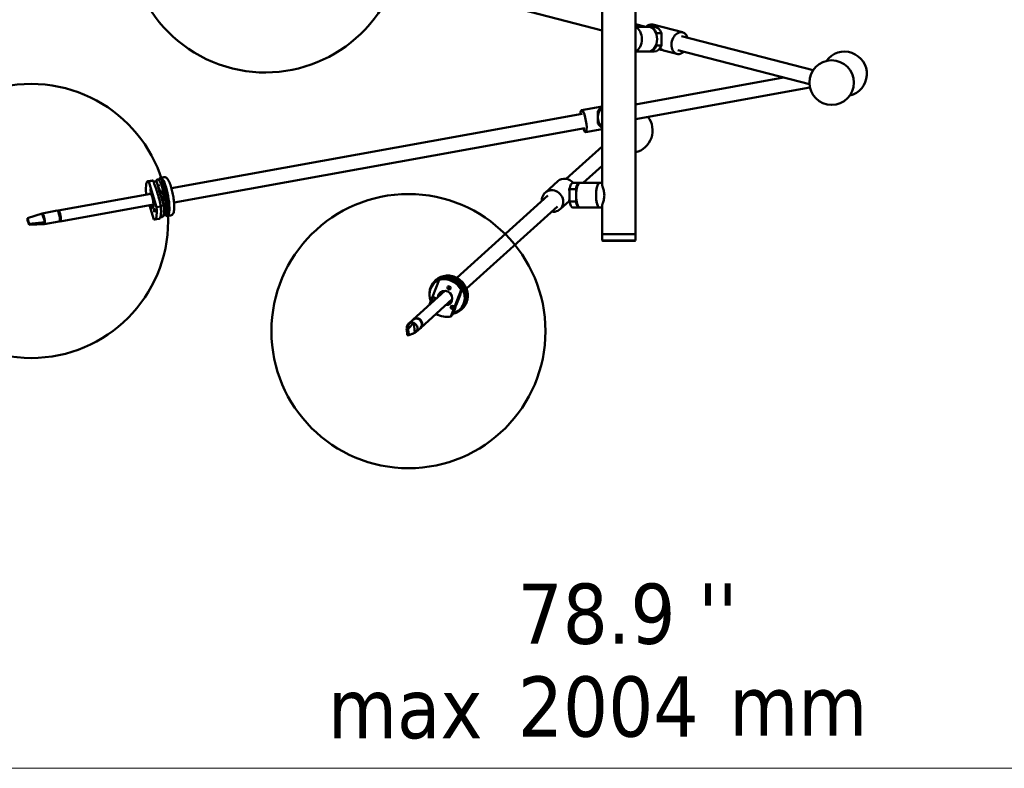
# Model space of a CAD drawing. Header units: millimetres. Extents: x 299 to 4712, y 776 to 3537.
# Tile 2 of 11: x 752 to 1636, y 789 to 1461. Entities that reach past the tile are written whole.
import ezdxf

# ---------------------------------------------------------------- set-up
doc = ezdxf.new("R2010")
doc.units = ezdxf.units.MM
doc.header["$LTSCALE"] = 18
for name, color, linetype, lineweight in [('Symbol (ISO)', 7, 'Continuous', 25), ('Widoczne (ISO)', 7, 'Continuous', 50), ('Wymiar (ISO)', 7, 'Continuous', 25)]:
    doc.layers.add(name, color=color, linetype=linetype, lineweight=lineweight)
doc.styles.add('Tekst notatki (ISO)', font='tahoma.ttf')

msp = doc.modelspace()

# ---------------------------------------------------------------- linework, layer by layer
at = {"layer": 'Widoczne (ISO)'}
for p, q in [((1274.48, 1507), (1274.48, 1313.56)), ((1304.48, 1503.5), (1304.48, 1447.66)), ((1095.89, 1497.8), (1274.48, 1451.42)), ((1304.48, 1457.06), (1313.76, 1454.65)), ((1304.48, 1454.5), (1316.35, 1454.5)), ((1321.27, 1454.5), (1316.87, 1454.5)), ((1319.96, 1456.65), (1346.7, 1449.71)), ((1323.28, 1447.62), (1323.26, 1447.69)), ((1327.72, 1449.04), (1323.31, 1449.04)), ((1323.31, 1447.48), (1323.31, 1449.04)), ((1327.72, 1449.04), (1327.72, 1437.95)), ((1463.85, 1415.66), (1345.82, 1446.32)), ((1304.48, 1439.34), (1304.48, 1268.5)), ((1304.48, 1432.5), (1316.35, 1432.5)), ((1321.27, 1432.5), (1316.87, 1432.5)), ((1323.28, 1439.38), (1323.26, 1439.31)), ((1323.31, 1437.95), (1323.31, 1439.52)), ((1323.31, 1437.95), (1327.72, 1437.95)), ((1325.59, 1434.53), (1327.15, 1434.12)), ((1329.45, 1433.52), (1341.67, 1430.35)), ((1460.59, 1403.08), (1342.55, 1433.74)), ((1437.41, 1409.1), (1304.48, 1385.06)), ((1461.03, 1400.16), (1304.48, 1371.85)), ((1256.06, 1379.87), (1274.48, 1383.2)), ((1270.65, 1367.95), (1270.65, 1379.04)), ((1270.65, 1379.04), (1271.98, 1379.04)), ((1271.98, 1379.04), (1271.98, 1378.76)), ((887.86, 1309.74), (1256.68, 1376.42)), ((890.16, 1296.95), (1258.99, 1363.63)), ((1259.62, 1360.19), (1274.48, 1362.87)), ((1270.65, 1367.95), (1271.98, 1367.95)), ((1271.98, 1368.24), (1271.98, 1367.95)), ((1274.48, 1347.3), (1242.28, 1318.2)), ((1274.48, 1329.78), (1257.57, 1314.5)), ((878.2, 1318.21), (875.31, 1317.69)), ((878.02, 1319.19), (880.9, 1319.71)), ((866.69, 1316.03), (870.53, 1316.73)), ((867.45, 1315.85), (871.3, 1316.55)), ((874.47, 1292.71), (867.45, 1315.85)), ((873.59, 1316.26), (871.57, 1315.9)), ((874.35, 1316.07), (871.7, 1315.59)), ((880.91, 1294.43), (874.35, 1316.07)), ((877.29, 1312.39), (875.56, 1312.08)), ((877.82, 1309.44), (876.44, 1309.19)), ((1223.28, 1305.74), (1234.73, 1316.09)), ((1245.31, 1308.5), (1244.07, 1308.5)), ((1245.31, 1297.95), (1245.31, 1309.04)), ((1251.04, 1309.04), (1245.31, 1309.04)), ((1248.12, 1314.5), (1253.85, 1314.5)), ((1251.04, 1309.04), (1251.04, 1297.95)), ((1253.34, 1313.77), (1253.51, 1313.96)), ((1272.29, 1314.5), (1254.52, 1314.5)), ((1274.48, 1314.5), (1272.29, 1314.5)), ((869.37, 1304.88), (786.3, 1289.86)), ((865.14, 1304.91), (865.37, 1304.15)), ((877.47, 1308.14), (876.79, 1308.02)), ((878.43, 1306.51), (877.31, 1306.31)), ((878.7, 1305.8), (879.25, 1306.55)), ((879.9, 1306.02), (878.7, 1305.8)), ((880.55, 1300.81), (880, 1300.07)), ((1144.01, 1229.38), (1225.62, 1303.15)), ((871.68, 1295.13), (788.08, 1280.02)), ((868.29, 1294.52), (872.16, 1281.77)), ((878.31, 1293.41), (874.47, 1292.71)), ((880.91, 1294.43), (878.21, 1293.94)), ((881.32, 1291.64), (881.09, 1291.6)), ((1152.67, 1219.68), (1234.34, 1293.5)), ((1236.69, 1290.9), (1245.09, 1298.5)), ((1245.31, 1298.5), (1244.07, 1298.5)), ((1245.31, 1297.95), (1251.04, 1297.95)), ((1248.12, 1292.5), (1253.85, 1292.5)), ((1253.34, 1293.23), (1253.51, 1293.04)), ((1272.29, 1292.5), (1254.52, 1292.5)), ((1274.48, 1292.5), (1272.29, 1292.5)), ((1274.48, 1293.44), (1274.48, 1268.5)), ((758.64, 1282.83), (758.48, 1282.09)), ((758.48, 1282.09), (758.77, 1281.15)), ((758.64, 1282.83), (771.82, 1287.23)), ((758.93, 1281.89), (758.64, 1282.83)), ((759.9, 1278.65), (758.93, 1281.89)), ((771.82, 1287.23), (772.51, 1284.94)), ((785.34, 1289.69), (771.89, 1287.25)), ((772.51, 1284.94), (773.48, 1281.7)), ((786.19, 1288.88), (786.13, 1288.87)), ((786.19, 1288.76), (786.83, 1288.88)), ((786.83, 1288.88), (786.19, 1288.88)), ((787.83, 1286.35), (787.03, 1286.21)), ((787.06, 1288.51), (787.08, 1288.52)), ((787.53, 1283.38), (788.31, 1283.52)), ((788.31, 1283.52), (787.83, 1286.35)), ((787.92, 1286.04), (787.88, 1286.03)), ((788.16, 1284.81), (788.09, 1284.8)), ((788.37, 1282.24), (788.38, 1282.25)), ((788.38, 1282.1), (788.37, 1282.09)), ((872.92, 1281.59), (876.76, 1282.29)), ((879.46, 1283.79), (877.83, 1283.5)), ((884.07, 1285.73), (881.19, 1285.21)), ((884.24, 1284.75), (887.13, 1285.27)), ((758.77, 1281.15), (759.74, 1277.91)), ((759.74, 1277.91), (760.02, 1276.98)), ((760.18, 1277.71), (759.9, 1278.65)), ((760.02, 1276.98), (760.18, 1277.71)), ((760.02, 1276.98), (773.75, 1277.44)), ((760.18, 1277.71), (774.17, 1279.41)), ((773.48, 1281.7), (774.17, 1279.41)), ((787.12, 1279.84), (773.67, 1277.41)), ((788.18, 1281), (787.58, 1280.89)), ((788.32, 1281.55), (788.34, 1281.55)), ((1274.48, 1268.5), (1304.48, 1268.5)), ((1304.48, 1268.5), (1274.48, 1268.5)), ((1274.48, 1263), (1274.48, 1268.5)), ((1304.48, 1263), (1304.48, 1268.5)), ((1274.48, 1263), (1304.48, 1263)), ((1274.98, 1262.5), (1274.48, 1263)), ((1303.98, 1262.5), (1274.98, 1262.5)), ((1303.98, 1262.5), (1304.48, 1263)), ((1129.38, 1228.68), (1128.24, 1227.65)), ((1128.24, 1227.65), (1119.64, 1205.34)), ((1125.12, 1225.93), (1124.26, 1225.15)), ((1124.45, 1226.67), (1125.31, 1227.44)), ((1148.54, 1218.05), (1149.23, 1219.85)), ((1149.23, 1219.85), (1149.08, 1219.71)), ((1133.36, 1217.74), (1104.92, 1192.03)), ((1123.3, 1211.53), (1123.41, 1211.82)), ((1129.61, 1215.59), (1128.97, 1215.01)), ((1129.61, 1215.59), (1129.24, 1215.9)), ((1138.8, 1194.81), (1147.97, 1218.6)), ((1147.97, 1218.6), (1149.12, 1219.64)), ((1139.97, 1210.23), (1111.63, 1184.62)), ((1138.28, 1207.11), (1137.54, 1206.45)), ((1139.94, 1195.84), (1138.8, 1194.81)), ((1147.24, 1201.44), (1146.38, 1200.67)), ((1147.91, 1200.7), (1148.77, 1201.48)), ((1098.91, 1183.69), (1101.55, 1188.79)), ((1100.34, 1183.74), (1105.36, 1188.94)), ((1104.63, 1191.78), (1100.63, 1188.15)), ((1105.36, 1188.94), (1105.66, 1186.35)), ((1105.66, 1186.35), (1106.1, 1182.68)), ((1100.34, 1183.74), (1098.91, 1183.69)), ((1098.91, 1183.69), (1099.04, 1182.62)), ((1099.04, 1182.62), (1099.47, 1178.96)), ((1099.47, 1178.96), (1099.6, 1177.9)), ((1099.6, 1177.9), (1101.02, 1177.95)), ((1100.47, 1182.68), (1100.34, 1183.74)), ((1100.9, 1179.01), (1100.47, 1182.68)), ((1101.02, 1177.95), (1100.9, 1179.01)), ((1101.02, 1177.95), (1106.4, 1180.1)), ((1106.1, 1182.68), (1106.4, 1180.1)), ((1111.34, 1184.36), (1107.33, 1180.73))]:
    msp.add_line(p, q, dxfattribs=at)
for centre, radius in [((1480.53, 1404.61), 20), ((761.89, 1280.41), 123), ((1100.63, 1181.55), 123)]:
    msp.add_circle(centre, radius, dxfattribs=at)
for centre, radius, start, end in [((972.18, 1536.69), 123, 160.86794, 339.64574), ((1492.14, 1412.39), 20, 283.34351, 144.24079), ((1299.84, 1361.46), 20, 283.41416, 38.29211)]:
    msp.add_arc(centre, radius, start, end, dxfattribs=at)
for centre, major_axis, ratio, start_param, end_param in [((1302.69, 1443.5), (0, 11), 0.678853, 3.382703, 6.042075), ((1302.69, 1443.5), (0, -11), 0.678853, 0.24111, 2.900482), ((1317.45, 1446.97), (2.51, 9.68), 0.723119, 0, 0.886479), ((1316.35, 1443.5), (0, 11), 0.678853, 3.141593, 6.283185), ((1316.87, 1443.5), (0, 11), 0.678853, 5.240746, 6.317608), ((1321.27, 1443.5), (0, 11), 0.678853, 5.240746, 6.283185), ((1344.19, 1440.03), (2.51, 9.68), 0.723119, 5.419973, 10.28799), ((1316.5, 1443.5), (0, 10.8), 0.678853, 4.321376, 5.103402), ((1316.87, 1443.5), (0, -11), 0.678853, 6.248763, 7.325624), ((1321.27, 1443.5), (0, -11), 0.678853, 0, 1.042439), ((1257.84, 1370.03), (1.78, -9.84), 0.217413, 5.419973, 10.28799), ((1279.92, 1373.5), (0, 11), 0.975327, 0.53185, 1.042439), ((1281.4, 1373.5), (0, 11), 0.975327, 0.70102, 2.440572), ((1281.24, 1373.5), (0, -11), 0.975327, 3.82391, 4.184032), ((1279.92, 1373.5), (0, 11), 0.975327, 2.099154, 2.609743), ((1281.24, 1373.5), (0, -11), 0.975327, 5.240746, 5.600868), ((869.8, 1298.81), (-3.11, 17.22), 0.217413, 6.093464, 7.452894), ((878.25, 1301.45), (2.94, -16.24), 0.217413, 6.127644, 9.823283), ((881.13, 1301.97), (-3.11, 17.22), 0.217413, 2.8019, 6.622878), ((881.13, 1301.97), (2.94, -16.24), 0.217413, 0, 3.141593), ((1241.44, 1308.68), (-6.71, 7.42), 0.922499, 4.664546, 6.283185), ((873.65, 1299.51), (-3.11, 17.22), 0.217413, 6.093464, 6.283185), ((876.53, 1300.03), (-2.94, 16.24), 0.217413, 6.083404, 6.283185), ((878.25, 1301.45), (-1.25, 6.89), 0.217413, 5.356624, 6.471387), ((1229.98, 1298.32), (6.71, -7.42), 0.922499, 5.419973, 10.28799), ((1248.12, 1303.5), (0, 11), 0.296473, 0, 1.042439), ((1253.85, 1303.5), (0, 11), 0.296473, 6.180508, 7.325624), ((1254.33, 1303.5), (0, 10.8), 0.296473, 0.315645, 2.825948), ((1254.52, 1303.5), (0, -11), 0.296473, 3.141593, 6.283185), ((1272.29, 1303.5), (0, 11), 0.296473, 0, 3.141593), ((1272.29, 1303.5), (0, -11), 0.296473, 3.141593, 6.283185), ((869.8, 1298.81), (-1.2, 6.64), 0.217413, 2.196629, 6.743959), ((879.9, 1303.68), (-0.53, 2.95), 0.217413, 3.342917, 6.48451), ((878.25, 1301.45), (1.25, -6.89), 0.217413, 0.791786, 1.32921), ((869.8, 1298.81), (3.11, -17.22), 0.217413, 6.093464, 7.452894), ((873.65, 1299.51), (3.11, -17.22), 0.217413, 0, 1.169708), ((876.53, 1300.03), (2.94, -16.24), 0.217413, 0, 1.179768), ((1248.12, 1303.5), (0, -11), 0.296473, 5.240746, 6.283185), ((1253.85, 1303.5), (0, -11), 0.296473, 5.240746, 6.385863), ((772.78, 1282.33), (-0.89, 4.92), 0.217413, 4.037423, 6.355982), ((786.23, 1284.77), (-0.89, 4.92), 0.217413, 3.141593, 6.283185), ((787.19, 1284.94), (0.89, -4.92), 0.217413, 5.817594, 9.890369), ((787.19, 1284.94), (0.76, -4.23), 0.217413, 5.942818, 9.765145), ((787.19, 1284.94), (-0.76, 4.18), 0.217413, 5.017805, 5.899199), ((787.67, 1285.03), (-0.68, 3.74), 0.217413, 0.058, 0.083121), ((787.19, 1284.94), (0.76, -4.18), 0.217413, 0.305416, 1.18681), ((772.78, 1282.33), (0.89, -4.92), 0.217413, 6.146951, 6.355982), ((772.78, 1282.33), (0.89, -4.92), 0.217413, 0.072796, 0.89583), ((787.67, 1285.03), (0.68, -3.74), 0.217413, 6.200064, 6.225186), ((1136.18, 1213.69), (-11.73, 12.98), 0.922499, 2.622633, 7.226888), ((1133.52, 1211.23), (11.73, -12.98), 0.922499, 1.327375, 2.686805), ((1134.66, 1212.26), (11.73, -12.98), 0.922499, 1.327375, 2.686805), ((1136.18, 1213.69), (11.06, -12.24), 0.922499, 0, 2.759473), ((1135.32, 1212.91), (-11.06, 12.24), 0.922499, 5.967125, 7.467551), ((1136.18, 1213.69), (-11.06, 12.24), 0.922499, 5.967125, 6.283185), ((1128.06, 1219.02), (-2.01, 2.23), 0.922499, 0.345344, 0.527243), ((1137.86, 1220.57), (-1.01, 1.11), 0.922499, 6.076157, 6.379642), ((1138.72, 1221.34), (-1.01, 1.11), 0.922499, 0.553847, 1.472485), ((1135.52, 1213.04), (-11.06, 12.24), 0.922499, 4.458907, 5.38414), ((1123.59, 1210.38), (-1.01, 1.11), 0.922499, 3.902066, 8.664305), ((1125.68, 1211.49), (1.01, -1.11), 0.922499, 3.936487, 5.035961), ((1133.52, 1211.23), (-4.53, 5.01), 0.922499, 2.419167, 7.033789), ((1134.92, 1212.5), (-4.53, 5.01), 0.922499, 0.152654, 0.750604), ((1135.52, 1213.04), (-4.69, 5.19), 0.922499, 0.349921, 0.788147), ((1136.18, 1213.69), (-4.69, 5.19), 0.922499, 0.590535, 0.795872), ((1136.43, 1213.91), (-4.36, 4.82), 0.922499, 0.282895, 0.717454), ((1136.91, 1214.21), (-4.36, 4.82), 0.922499, 0.317351, 0.69316), ((1135.32, 1212.91), (11.06, -12.24), 0.922499, 5.849751, 7.589195), ((1134.92, 1212.5), (4.53, -5.01), 0.922499, 5.56076, 6.130531), ((1135.52, 1213.04), (4.69, -5.19), 0.922499, 5.521119, 5.933264), ((1136.43, 1213.91), (4.36, -4.82), 0.922499, 5.615052, 6.018237), ((1136.18, 1213.69), (4.69, -5.19), 0.922499, 5.826523, 5.942783), ((1140.44, 1204.73), (1.01, -1.11), 0.922499, 4.964921, 6.057887), ((1107.99, 1188.07), (-3.35, 3.71), 0.922499, 3.141593, 6.283185), ((1108.27, 1188.33), (3.35, -3.71), 0.922499, 6.24133, 9.466633), ((1133.52, 1211.23), (-11.73, 12.98), 0.922499, 1.864359, 2.686805), ((1103.98, 1184.44), (-3.35, 3.71), 0.922499, 6.03892, 7.193221), ((1103.98, 1184.44), (-3.35, 3.71), 0.922499, 5.215886, 6.03892), ((1103.98, 1184.44), (3.35, -3.71), 0.922499, 6.03892, 8.357479), ((1103.98, 1184.44), (3.35, -3.71), 0.922499, 5.940181, 6.03892)]:
    msp.add_ellipse(centre, major_axis=major_axis, ratio=ratio, start_param=start_param, end_param=end_param, dxfattribs=at)
for centre, major_axis, ratio in [((869.41, 1307.8), (0.27, -1.48), 0.217413), ((872.51, 1289.89), (0.27, -1.48), 0.217413), ((1137.06, 1220.41), (-1.01, 1.11), 0.922499), ((1139.91, 1202.9), (-1.01, 1.11), 0.922499)]:
    msp.add_ellipse(centre, major_axis=major_axis, ratio=ratio, dxfattribs=at)
for points, knots in [([(1304.48, 1447.66), (1304.48, 1447.03), (1304.47, 1446.37), (1304.44, 1444.97), (1304.43, 1444.23), (1304.43, 1443.5)], [6.564108, 6.564108, 6.564108, 6.564108, 6.7703982, 6.7703982, 6.9909016, 6.9909016, 6.9909016, 6.9909016]), ([(1304.43, 1443.5), (1304.43, 1442.76), (1304.44, 1442.02), (1304.47, 1440.63), (1304.48, 1439.97), (1304.48, 1439.34)], [0, 0, 0, 0, 0.2205035, 0.2205035, 0.4267937, 0.4267937, 0.4267937, 0.4267937]), ([(1328.79, 1433.77), (1328.73, 1433.78), (1328.67, 1433.79), (1328.38, 1433.85), (1328.13, 1433.9), (1327.6, 1434.01), (1327.29, 1434.08), (1326.72, 1434.24), (1326.47, 1434.33), (1326.07, 1434.5), (1325.89, 1434.59), (1325.75, 1434.69)], [0.7528478, 0.7528478, 0.7528478, 0.7528478, 0.772183, 0.772183, 0.8431839, 0.8431839, 0.9348774, 0.9348774, 1.026571, 1.026571, 1.1143629, 1.1143629, 1.1143629, 1.1143629]), ([(1326.16, 1435.19), (1326.21, 1435.16), (1326.26, 1435.14), (1326.53, 1434.99), (1326.77, 1434.85), (1327.31, 1434.54), (1327.64, 1434.34), (1328.28, 1434), (1328.58, 1433.85), (1329.04, 1433.66), (1329.23, 1433.59), (1329.41, 1433.53), (1329.43, 1433.53), (1329.45, 1433.52)], [0.0596489, 0.0596489, 0.0596489, 0.0596489, 0.0759857, 0.0759857, 0.1519713, 0.1519713, 0.2638822, 0.2638822, 0.3757931, 0.3757931, 0.4674867, 0.4674867, 0.4833986, 0.4833986, 0.4833986, 0.4833986]), ([(880.9, 1319.71), (881.35, 1319.79), (881.81, 1319.75), (882.68, 1319.49), (883.07, 1319.26), (884.06, 1318.46), (884.54, 1317.81), (885.68, 1315.89), (886.31, 1314.46), (887.4, 1311.36), (887.88, 1309.77), (888.71, 1306.45), (889.08, 1304.72), (889.68, 1301.28), (889.91, 1299.55), (890.24, 1296.26), (890.32, 1294.68), (890.33, 1291.79), (890.24, 1290.48), (889.83, 1288.06), (889.6, 1286.97), (888.21, 1285.67), (887.7, 1285.37), (887.13, 1285.27)], [2.165018, 2.165018, 2.165018, 2.165018, 2.273891, 2.273891, 2.409984, 2.409984, 2.68943, 2.68943, 3.093304, 3.093304, 3.434177, 3.434177, 3.764663, 3.764663, 4.093215, 4.093215, 4.424588, 4.424588, 4.768317, 4.768317, 5.167794, 5.167794, 5.306611, 5.306611, 5.306611, 5.306611]), ([(871.3, 1316.55), (872.94, 1312.67), (874.31, 1308.82), (876.56, 1301.37), (877.56, 1297.44), (878.31, 1293.41)], [35.882115, 35.882115, 35.882115, 35.882115, 37.196513, 37.196513, 38.510912, 38.510912, 38.510912, 38.510912]), ([(1276.48, 1303.5), (1276.48, 1304.23), (1276.42, 1304.97), (1276.22, 1306.42), (1276.07, 1307.12), (1275.58, 1309.13), (1275.19, 1310.32), (1274.67, 1312.18), (1274.48, 1312.99), (1274.48, 1313.56)], [0, 0, 0, 0, 0.220503, 0.220503, 0.441007, 0.441007, 0.882014, 0.882014, 1.298299, 1.298299, 1.298299, 1.298299]), ([(1274.48, 1293.44), (1274.48, 1294.01), (1274.67, 1294.82), (1275.19, 1296.68), (1275.58, 1297.87), (1276.07, 1299.88), (1276.22, 1300.58), (1276.42, 1302.02), (1276.48, 1302.76), (1276.48, 1303.5)], [5.692602, 5.692602, 5.692602, 5.692602, 6.108888, 6.108888, 6.549895, 6.549895, 6.770398, 6.770398, 6.990902, 6.990902, 6.990902, 6.990902]), ([(1125.31, 1227.44), (1126.58, 1228.6), (1128.06, 1229.54), (1131.27, 1230.88), (1132.99, 1231.28), (1136.53, 1231.52), (1138.34, 1231.34), (1141.87, 1230.44), (1143.59, 1229.7), (1146.74, 1227.73), (1148.18, 1226.5), (1150.64, 1223.66), (1151.65, 1222.05), (1153.14, 1218.63), (1153.62, 1216.82), (1153.99, 1213.18), (1153.88, 1211.35), (1153.09, 1207.87), (1152.42, 1206.22), (1150.74, 1203.52), (1149.82, 1202.43), (1148.77, 1201.48)], [3.682115, 3.682115, 3.682115, 3.682115, 3.996196, 3.996196, 4.31172, 4.31172, 4.630576, 4.630576, 4.952753, 4.952753, 5.277037, 5.277037, 5.601946, 5.601946, 5.926007, 5.926007, 6.247721, 6.247721, 6.565964, 6.565964, 6.823707, 6.823707, 6.823707, 6.823707]), ([(1136.97, 1221.77), (1136.97, 1221.73), (1136.97, 1221.7), (1136.99, 1221.49), (1137.04, 1221.31), (1137.19, 1220.98), (1137.29, 1220.82), (1137.56, 1220.55), (1137.72, 1220.43), (1138.06, 1220.27), (1138.24, 1220.22), (1138.44, 1220.2), (1138.46, 1220.2), (1138.49, 1220.2)], [-0.6580139, -0.6580139, -0.6580139, -0.6580139, -0.6464135, -0.6464135, -0.5911745, -0.5911745, -0.5348184, -0.5348184, -0.4755023, -0.4755023, -0.420588, -0.420588, -0.4121478, -0.4121478, -0.4121478, -0.4121478]), ([(1149.12, 1219.64), (1147.68, 1215.69), (1146.19, 1211.74), (1143.24, 1204.08), (1141.64, 1200.03), (1139.94, 1195.84)], [35.882115, 35.882115, 35.882115, 35.882115, 37.196513, 37.196513, 38.510912, 38.510912, 38.510912, 38.510912]), ([(1139.83, 1204.35), (1139.83, 1204.32), (1139.83, 1204.3), (1139.83, 1204.13), (1139.84, 1203.98), (1139.89, 1203.81), (1139.9, 1203.77), (1139.91, 1203.74)], [-0.35048425, -0.35048425, -0.35048425, -0.35048425, -0.34241724, -0.34241724, -0.29834461, -0.29834461, -0.2876747, -0.2876747, -0.2876747, -0.2876747])]:
    msp.add_open_spline(points, degree=3, knots=knots, dxfattribs=at)
msp.add_open_spline([(1105.98, 1179.91), (1105.34, 1179.66), (1104.69, 1179.41), (1104.12, 1179.19)], degree=3, dxfattribs=at)
at = {"layer": 'Wymiar (ISO)', "lineweight": 18}
msp.add_line((353.34, 789.24), (1979.61, 789.24), dxfattribs=at)

# ---------------------------------------------------------------- texts
at = {"layer": 'Symbol (ISO)', "char_height": 54, "attachment_point": 1, "style": 'Tekst notatki (ISO)'}
for s, insert, width in [('\\fTahoma|b0|i0;mm', (1388.46, 872.59), 124.7164), ('\\fTahoma|b0|i0;max', (1028.29, 870.25), 138.107)]:
    msp.add_mtext(s, dxfattribs=dict(at, insert=insert, width=width))
at = {"layer": 'Wymiar (ISO)', "char_height": 54, "attachment_point": 7, "style": 'Tekst notatki (ISO)'}
for s, insert in [("''", (1360.85, 901.18)), ('78.9', (1198.54, 899.95)), ('2004', (1198.89, 816.68))]:
    msp.add_mtext(s, dxfattribs=dict(at, insert=insert))

doc.saveas('drawing.dxf')
